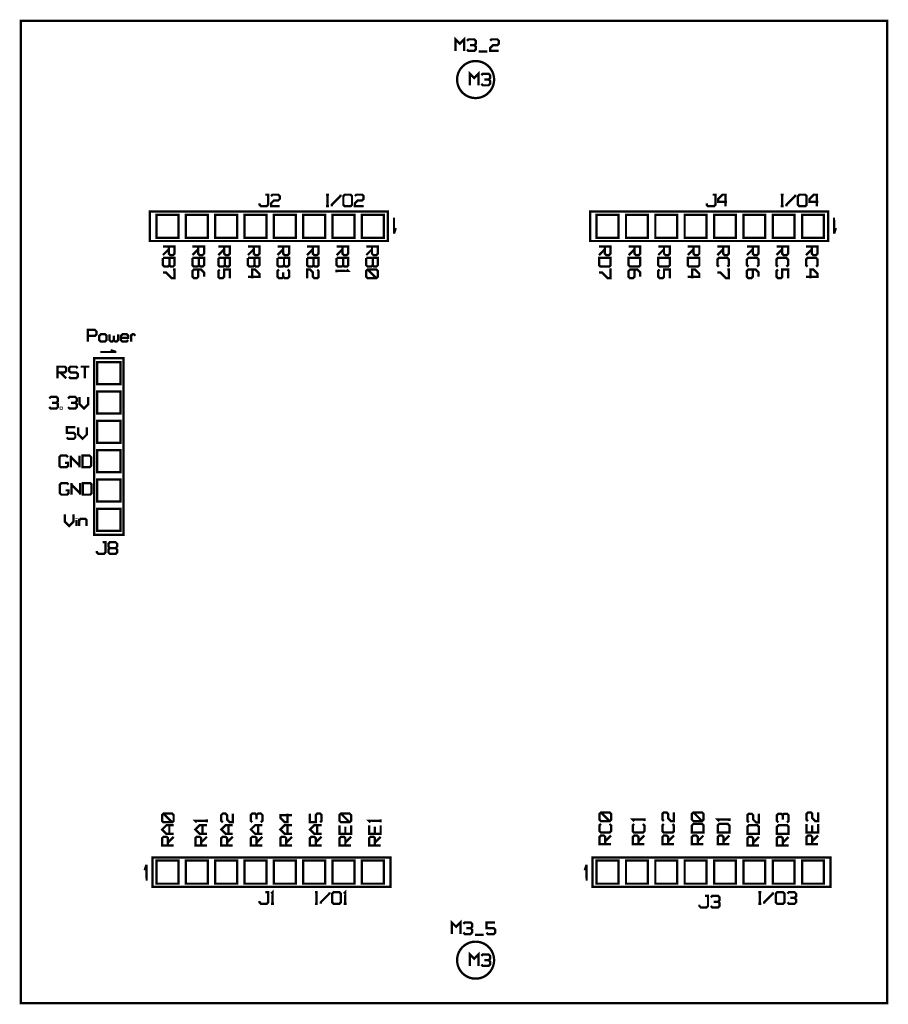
# Model space of a CAD drawing. Header units: millimetres. Extents: x -0.1 to 75.1, y -0.1 to 85.1.
import ezdxf

# ---------------------------------------------------------------- set-up
doc = ezdxf.new("R2010")
doc.units = ezdxf.units.MM

msp = doc.modelspace()

# ---------------------------------------------------------------- linework, layer by layer
at = {"layer": '53697352', "const_width": 0.2}
for points in [[(37.63, 82.40016), (37.63, 83.4), (38.00494, 83.02506), (38.37988, 83.4), (38.37988, 82.40016)], [(38.62984, 83.27502), (38.75482, 83.4), (39.25474, 83.4), (39.37972, 83.27502), (39.37972, 83.02506), (39.25474, 82.90008), (38.8798, 82.90008)], [(41.3794, 82.40016), (40.62952, 82.40016), (40.62952, 82.65012), (40.87948, 82.90008), (41.25442, 82.90008), (41.3794, 83.02506), (41.3794, 83.27502), (41.25442, 83.4), (40.7545, 83.4), (40.62952, 83.27502)], [(39.25474, 82.90008), (39.37972, 82.7751), (39.37972, 82.52514), (39.25474, 82.40016), (38.75482, 82.40016), (38.62984, 82.52514)], [(39.62968, 82.33767), (40.37956, 82.33767)], [(39.37, 78.32), (39.37, 78.32), (39.42583, 78.32098), (39.48161, 78.3239), (39.53724, 78.32877), (39.59267, 78.33558), (39.64783, 78.34431), (39.70265, 78.35497), (39.75707, 78.36753), (39.81101, 78.38199), (39.86442, 78.39831), (39.91723, 78.4165), (39.96937, 78.43651), (40.02077, 78.45833), (40.07139, 78.48193), (40.12115, 78.50729), (40.17, 78.53436), (40.21787, 78.56313), (40.2647, 78.59354), (40.31045, 78.62558), (40.35505, 78.65919), (40.39846, 78.69433), (40.4406, 78.73097), (40.48145, 78.76906), (40.52094, 78.80855), (40.55903, 78.8494), (40.59567, 78.89154), (40.63081, 78.93495), (40.66442, 78.97955), (40.69646, 79.0253), (40.72687, 79.07213), (40.75564, 79.12001), (40.78271, 79.16885), (40.80807, 79.21861), (40.83167, 79.26923), (40.85349, 79.32063), (40.8735, 79.37277), (40.89169, 79.42558), (40.90801, 79.47899), (40.92247, 79.53293), (40.93503, 79.58735), (40.94569, 79.64217), (40.95442, 79.69733), (40.96123, 79.75276), (40.9661, 79.80839), (40.96902, 79.86417), (40.97, 79.92), (40.96902, 79.97583), (40.9661, 80.03161), (40.96123, 80.08724), (40.95442, 80.14267), (40.94569, 80.19783), (40.93503, 80.25265), (40.92247, 80.30707), (40.90801, 80.36101), (40.89169, 80.41442), (40.8735, 80.46723), (40.85349, 80.51937), (40.83167, 80.57077), (40.80807, 80.62139), (40.78271, 80.67115), (40.75564, 80.72), (40.72687, 80.76787), (40.69646, 80.8147), (40.66442, 80.86045), (40.63081, 80.90505), (40.59567, 80.94846), (40.55903, 80.9906), (40.52094, 81.03145), (40.48145, 81.07094), (40.4406, 81.10903), (40.39846, 81.14567), (40.35505, 81.18081), (40.31045, 81.21442), (40.2647, 81.24646), (40.21787, 81.27687), (40.16999, 81.30564), (40.12115, 81.33271), (40.07139, 81.35807), (40.02077, 81.38167), (39.96937, 81.40349), (39.91723, 81.4235), (39.86442, 81.44169), (39.81101, 81.45801), (39.75707, 81.47247), (39.70265, 81.48503), (39.64783, 81.49569), (39.59267, 81.50442), (39.53724, 81.51123), (39.48161, 81.5161), (39.42583, 81.51902), (39.37, 81.52), (39.31417, 81.51902), (39.25839, 81.5161), (39.20276, 81.51123), (39.14733, 81.50442), (39.09217, 81.49569), (39.03735, 81.48503), (38.98293, 81.47247), (38.92899, 81.45801), (38.87558, 81.44169), (38.82277, 81.4235), (38.77063, 81.40349), (38.71923, 81.38167), (38.66861, 81.35807), (38.61885, 81.33271), (38.57, 81.30564), (38.52213, 81.27687), (38.4753, 81.24646), (38.42955, 81.21442), (38.38495, 81.18081), (38.34154, 81.14567), (38.2994, 81.10903), (38.25855, 81.07094), (38.21906, 81.03145), (38.18097, 80.9906), (38.14433, 80.94846), (38.10919, 80.90505), (38.07558, 80.86045), (38.04354, 80.8147), (38.01313, 80.76787), (37.98436, 80.71999), (37.95729, 80.67115), (37.93193, 80.62139), (37.90833, 80.57077), (37.88651, 80.51937), (37.8665, 80.46723), (37.84831, 80.41442), (37.83199, 80.36101), (37.81753, 80.30707), (37.80497, 80.25265), (37.79431, 80.19783), (37.78558, 80.14267), (37.77877, 80.08724), (37.7739, 80.03161), (37.77098, 79.97583), (37.77, 79.92), (37.77098, 79.86417), (37.7739, 79.80839), (37.77877, 79.75276), (37.78558, 79.69733), (37.79431, 79.64217), (37.80497, 79.58735), (37.81753, 79.53293), (37.83199, 79.47899), (37.84831, 79.42558), (37.8665, 79.37277), (37.88651, 79.32063), (37.90833, 79.26923), (37.93193, 79.21861), (37.95729, 79.16885), (37.98436, 79.12), (38.01313, 79.07213), (38.04354, 79.0253), (38.07558, 78.97955), (38.10919, 78.93495), (38.14433, 78.89154), (38.18097, 78.8494), (38.21906, 78.80855), (38.25855, 78.76906), (38.2994, 78.73097), (38.34154, 78.69433), (38.38495, 78.65919), (38.42955, 78.62558), (38.4753, 78.59354), (38.52213, 78.56313), (38.57001, 78.53436), (38.61885, 78.50729), (38.66861, 78.48193), (38.71923, 78.45833), (38.77063, 78.43651), (38.82277, 78.4165), (38.87558, 78.39831), (38.92899, 78.38199), (38.98293, 78.36753), (39.03735, 78.35497), (39.09217, 78.34431), (39.14733, 78.33558), (39.20276, 78.32877), (39.25839, 78.3239), (39.31417, 78.32098), (39.37, 78.32)], [(38.87008, 79.42008), (38.87008, 80.41992), (39.24502, 80.04498), (39.61996, 80.41992), (39.61996, 79.42008)], [(39.86992, 80.29494), (39.9949, 80.41992), (40.49482, 80.41992), (40.6198, 80.29494), (40.6198, 80.04498), (40.49482, 79.92), (40.11988, 79.92)], [(40.49482, 79.92), (40.6198, 79.79502), (40.6198, 79.54506), (40.49482, 79.42008), (39.9949, 79.42008), (39.86992, 79.54506)], [(20.66, 69.21012), (20.66, 69.08514), (20.78498, 68.96016), (21.2849, 68.96016), (21.40988, 69.08514), (21.40988, 69.96), (21.15992, 69.96)], [(22.40972, 68.96016), (21.65984, 68.96016), (21.65984, 69.21012), (21.9098, 69.46008), (22.28474, 69.46008), (22.40972, 69.58506), (22.40972, 69.83502), (22.28474, 69.96), (21.78482, 69.96), (21.65984, 69.83502)], [(26.42, 69.96), (26.66996, 69.96)], [(26.54498, 68.96016), (26.54498, 69.96)], [(26.91992, 68.96016), (26.91992, 69.08514), (27.6698, 69.83502), (27.6698, 69.96)], [(28.54466, 68.96016), (28.04474, 68.96016), (27.91976, 69.08514), (27.91976, 69.83502), (28.04474, 69.96), (28.54466, 69.96), (28.66964, 69.83502), (28.66964, 69.08514), (28.54466, 68.96016)], [(29.66948, 68.96016), (28.9196, 68.96016), (28.9196, 69.21012), (29.16956, 69.46008), (29.5445, 69.46008), (29.66948, 69.58506), (29.66948, 69.83502), (29.5445, 69.96), (29.04458, 69.96), (28.9196, 69.83502)], [(59.37999, 69.21012), (59.37999, 69.08514), (59.50497, 68.96016), (60.00489, 68.96016), (60.12987, 69.08514), (60.12987, 69.96), (59.87991, 69.96)], [(61.00473, 68.96016), (61.00473, 69.96), (60.75477, 69.96), (60.37983, 69.58506), (60.37983, 69.3351), (61.12971, 69.3351)], [(65.78, 69.96), (66.02996, 69.96)], [(65.90498, 68.96016), (65.90498, 69.96)], [(66.27992, 68.96016), (66.27992, 69.08514), (67.0298, 69.83502), (67.0298, 69.96)], [(67.90466, 68.96016), (67.40474, 68.96016), (67.27976, 69.08514), (67.27976, 69.83502), (67.40474, 69.96), (67.90466, 69.96), (68.02964, 69.83502), (68.02964, 69.08514), (67.90466, 68.96016)], [(68.9045, 68.96016), (68.9045, 69.96), (68.65454, 69.96), (68.2796, 69.58506), (68.2796, 69.3351), (69.02948, 69.3351)], [(26.42, 68.96016), (26.66996, 68.96016)], [(65.78, 68.96016), (66.02996, 68.96016)], [(31.78, 65.95), (11.18, 65.95), (11.18, 68.49), (31.78, 68.49), (31.78, 65.95)], [(13.65, 66.22), (11.75, 66.22), (11.75, 68.22), (13.65, 68.22), (13.65, 66.22)], [(16.19, 66.22), (14.29, 66.22), (14.29, 68.22), (16.19, 68.22), (16.19, 66.22)], [(18.73, 66.22), (16.83, 66.22), (16.83, 68.22), (18.73, 68.22), (18.73, 66.22)], [(21.27, 66.22), (19.37, 66.22), (19.37, 68.22), (21.27, 68.22), (21.27, 66.22)], [(23.81, 66.22), (21.91, 66.22), (21.91, 68.22), (23.81, 68.22), (23.81, 66.22)], [(26.35, 66.22), (24.45, 66.22), (24.45, 68.22), (26.35, 68.22), (26.35, 66.22)], [(28.89, 66.22), (26.99, 66.22), (26.99, 68.22), (28.89, 68.22), (28.89, 66.22)], [(31.43, 66.22), (29.53, 66.22), (29.53, 68.22), (31.43, 68.22), (31.43, 66.22)], [(69.88, 65.95), (49.28, 65.95), (49.28, 68.49), (69.88, 68.49), (69.88, 65.95)], [(51.75, 66.22), (49.85, 66.22), (49.85, 68.22), (51.75, 68.22), (51.75, 66.22)], [(54.29, 66.22), (52.39, 66.22), (52.39, 68.22), (54.29, 68.22), (54.29, 66.22)], [(56.83, 66.22), (54.93, 66.22), (54.93, 68.22), (56.83, 68.22), (56.83, 66.22)], [(59.37, 66.22), (57.47, 66.22), (57.47, 68.22), (59.37, 68.22), (59.37, 66.22)], [(61.91, 66.22), (60.01, 66.22), (60.01, 68.22), (61.91, 68.22), (61.91, 66.22)], [(64.45, 66.22), (62.55, 66.22), (62.55, 68.22), (64.45, 68.22), (64.45, 66.22)], [(66.99, 66.22), (65.09, 66.22), (65.09, 68.22), (66.99, 68.22), (66.99, 66.22)], [(69.53, 66.22), (67.63, 66.22), (67.63, 68.22), (69.53, 68.22), (69.53, 66.22)], [(32.30562, 66.585), (32.30562, 67.85499), (32.385, 67.85499), (32.22625, 67.85499)], [(70.40562, 66.585), (70.40562, 67.85499), (70.485, 67.85499), (70.32625, 67.85499)], [(32.30562, 66.585), (32.46437, 67.06125)], [(70.40562, 66.585), (70.56437, 67.06125)], [(12.30016, 65.48), (13.3, 65.48), (13.3, 64.8551), (13.17502, 64.73012), (12.92506, 64.73012), (12.80008, 64.8551), (12.80008, 65.48)], [(12.80008, 65.23004), (12.30016, 64.73012)], [(14.86016, 65.48), (15.86, 65.48), (15.86, 64.8551), (15.73502, 64.73012), (15.48506, 64.73012), (15.36008, 64.8551), (15.36008, 65.48)], [(15.36008, 65.23004), (14.86016, 64.73012)], [(17.10016, 65.48), (18.1, 65.48), (18.1, 64.8551), (17.97502, 64.73012), (17.72506, 64.73012), (17.60008, 64.8551), (17.60008, 65.48)], [(17.60008, 65.23004), (17.10016, 64.73012)], [(19.66016, 65.48), (20.66, 65.48), (20.66, 64.8551), (20.53502, 64.73012), (20.28506, 64.73012), (20.16008, 64.8551), (20.16008, 65.48)], [(20.16008, 65.23004), (19.66016, 64.73012)], [(22.22016, 65.48), (23.22, 65.48), (23.22, 64.8551), (23.09502, 64.73012), (22.84506, 64.73012), (22.72008, 64.8551), (22.72008, 65.48)], [(22.72008, 65.23004), (22.22016, 64.73012)], [(24.78016, 65.48), (25.78, 65.48), (25.78, 64.8551), (25.65502, 64.73012), (25.40506, 64.73012), (25.28008, 64.8551), (25.28008, 65.48)], [(25.28008, 65.23004), (24.78016, 64.73012)], [(27.34016, 65.48), (28.34, 65.48), (28.34, 64.8551), (28.21502, 64.73012), (27.96506, 64.73012), (27.84008, 64.8551), (27.84008, 65.48)], [(27.84008, 65.23004), (27.34016, 64.73012)], [(29.90016, 65.48), (30.9, 65.48), (30.9, 64.8551), (30.77502, 64.73012), (30.52506, 64.73012), (30.40008, 64.8551), (30.40008, 65.48)], [(30.40008, 65.23004), (29.90016, 64.73012)], [(50.06016, 65.48), (51.06, 65.48), (51.06, 64.8551), (50.93502, 64.73012), (50.68506, 64.73012), (50.56008, 64.8551), (50.56008, 65.48)], [(50.56008, 65.23004), (50.06016, 64.73012)], [(52.62016, 65.48), (53.62, 65.48), (53.62, 64.8551), (53.49502, 64.73012), (53.24506, 64.73012), (53.12008, 64.8551), (53.12008, 65.48)], [(53.12008, 65.23004), (52.62016, 64.73012)], [(55.18016, 65.48), (56.18, 65.48), (56.18, 64.8551), (56.05502, 64.73012), (55.80506, 64.73012), (55.68008, 64.8551), (55.68008, 65.48)], [(55.68008, 65.23004), (55.18016, 64.73012)], [(57.74016, 65.48), (58.74, 65.48), (58.74, 64.8551), (58.61502, 64.73012), (58.36506, 64.73012), (58.24008, 64.8551), (58.24008, 65.48)], [(58.24008, 65.23004), (57.74016, 64.73012)], [(60.30016, 65.48), (61.3, 65.48), (61.3, 64.8551), (61.17502, 64.73012), (60.92506, 64.73012), (60.80008, 64.8551), (60.80008, 65.48)], [(60.80008, 65.23004), (60.30016, 64.73012)], [(62.86016, 65.48), (63.86, 65.48), (63.86, 64.8551), (63.73502, 64.73012), (63.48506, 64.73012), (63.36008, 64.8551), (63.36008, 65.48)], [(63.36008, 65.23004), (62.86016, 64.73012)], [(65.42016, 65.48), (66.42, 65.48), (66.42, 64.8551), (66.29502, 64.73012), (66.04506, 64.73012), (65.92008, 64.8551), (65.92008, 65.48)], [(65.92008, 65.23004), (65.42016, 64.73012)], [(67.98016, 65.48), (68.98, 65.48), (68.98, 64.8551), (68.85502, 64.73012), (68.60506, 64.73012), (68.48008, 64.8551), (68.48008, 65.48)], [(68.48008, 65.23004), (67.98016, 64.73012)], [(12.30016, 64.48016), (13.3, 64.48016), (13.3, 63.85526), (13.17502, 63.73028), (12.98755, 63.73028), (12.86257, 63.85526), (12.86257, 64.48016)], [(12.86257, 63.85526), (12.73759, 63.73028), (12.42514, 63.73028), (12.30016, 63.85526), (12.30016, 64.48016)], [(14.86016, 64.48016), (15.86, 64.48016), (15.86, 63.85526), (15.73502, 63.73028), (15.54755, 63.73028), (15.42257, 63.85526), (15.42257, 64.48016)], [(15.42257, 63.85526), (15.29759, 63.73028), (14.98514, 63.73028), (14.86016, 63.85526), (14.86016, 64.48016)], [(17.10016, 64.48016), (18.1, 64.48016), (18.1, 63.85526), (17.97502, 63.73028), (17.78755, 63.73028), (17.66257, 63.85526), (17.66257, 64.48016)], [(17.66257, 63.85526), (17.53759, 63.73028), (17.22514, 63.73028), (17.10016, 63.85526), (17.10016, 64.48016)], [(19.66016, 64.48016), (20.66, 64.48016), (20.66, 63.85526), (20.53502, 63.73028), (20.34755, 63.73028), (20.22257, 63.85526), (20.22257, 64.48016)], [(20.22257, 63.85526), (20.09759, 63.73028), (19.78514, 63.73028), (19.66016, 63.85526), (19.66016, 64.48016)], [(22.22016, 64.48016), (23.22, 64.48016), (23.22, 63.85526), (23.09502, 63.73028), (22.90755, 63.73028), (22.78257, 63.85526), (22.78257, 64.48016)], [(22.78257, 63.85526), (22.65759, 63.73028), (22.34514, 63.73028), (22.22016, 63.85526), (22.22016, 64.48016)], [(24.78016, 64.48016), (25.78, 64.48016), (25.78, 63.85526), (25.65502, 63.73028), (25.46755, 63.73028), (25.34257, 63.85526), (25.34257, 64.48016)], [(25.34257, 63.85526), (25.21759, 63.73028), (24.90514, 63.73028), (24.78016, 63.85526), (24.78016, 64.48016)], [(27.34016, 64.48016), (28.34, 64.48016), (28.34, 63.85526), (28.21502, 63.73028), (28.02755, 63.73028), (27.90257, 63.85526), (27.90257, 64.48016)], [(27.90257, 63.85526), (27.77759, 63.73028), (27.46514, 63.73028), (27.34016, 63.85526), (27.34016, 64.48016)], [(29.90016, 64.48016), (30.9, 64.48016), (30.9, 63.85526), (30.77502, 63.73028), (30.58755, 63.73028), (30.46257, 63.85526), (30.46257, 64.48016)], [(30.46257, 63.85526), (30.33759, 63.73028), (30.02514, 63.73028), (29.90016, 63.85526), (29.90016, 64.48016)], [(50.06016, 64.48016), (51.06, 64.48016), (51.06, 63.85526), (50.93502, 63.73028), (50.18514, 63.73028), (50.06016, 63.85526), (50.06016, 64.48016)], [(52.62016, 64.48016), (53.62, 64.48016), (53.62, 63.85526), (53.49502, 63.73028), (52.74514, 63.73028), (52.62016, 63.85526), (52.62016, 64.48016)], [(55.18016, 64.48016), (56.18, 64.48016), (56.18, 63.85526), (56.05502, 63.73028), (55.30514, 63.73028), (55.18016, 63.85526), (55.18016, 64.48016)], [(57.74016, 64.48016), (58.74, 64.48016), (58.74, 63.85526), (58.61502, 63.73028), (57.86514, 63.73028), (57.74016, 63.85526), (57.74016, 64.48016)], [(60.42514, 63.73028), (60.30016, 63.85526), (60.30016, 64.35518), (60.42514, 64.48016), (61.17502, 64.48016), (61.3, 64.35518), (61.3, 63.85526), (61.17502, 63.73028)], [(62.98514, 63.73028), (62.86016, 63.85526), (62.86016, 64.35518), (62.98514, 64.48016), (63.73502, 64.48016), (63.86, 64.35518), (63.86, 63.85526), (63.73502, 63.73028)], [(65.54514, 63.73028), (65.42016, 63.85526), (65.42016, 64.35518), (65.54514, 64.48016), (66.29502, 64.48016), (66.42, 64.35518), (66.42, 63.85526), (66.29502, 63.73028)], [(68.10514, 63.73028), (67.98016, 63.85526), (67.98016, 64.35518), (68.10514, 64.48016), (68.85502, 64.48016), (68.98, 64.35518), (68.98, 63.85526), (68.85502, 63.73028)], [(13.17502, 63.48032), (13.3, 63.48032), (13.3, 62.73044), (13.05004, 62.73044), (12.55012, 63.23036), (12.30016, 63.23036)], [(15.86, 62.85542), (15.86, 63.23036), (15.61004, 63.48032), (14.98514, 63.48032), (14.86016, 63.35534), (14.86016, 62.85542), (14.98514, 62.73044), (15.2351, 62.73044), (15.36008, 62.85542), (15.36008, 63.48032)], [(18.1, 62.73044), (18.1, 63.48032), (17.60008, 63.48032), (17.60008, 62.85542), (17.4751, 62.73044), (17.22514, 62.73044), (17.10016, 62.85542), (17.10016, 63.35534), (17.22514, 63.48032)], [(19.66016, 62.85542), (20.66, 62.85542), (20.66, 63.10538), (20.28506, 63.48032), (20.0351, 63.48032), (20.0351, 62.73044)], [(22.72008, 62.85542), (22.5951, 62.73044), (22.34514, 62.73044), (22.22016, 62.85542), (22.22016, 63.35534), (22.34514, 63.48032)], [(23.09502, 63.48032), (23.22, 63.35534), (23.22, 62.85542), (23.09502, 62.73044), (22.84506, 62.73044), (22.72008, 62.85542), (22.72008, 63.23036)], [(24.78016, 62.73044), (24.78016, 63.48032), (25.03012, 63.48032), (25.28008, 63.23036), (25.28008, 62.85542), (25.40506, 62.73044), (25.65502, 62.73044), (25.78, 62.85542), (25.78, 63.35534), (25.65502, 63.48032)], [(27.34016, 63.48032), (27.34016, 63.23036)], [(27.34016, 63.35534), (28.34, 63.35534), (28.21502, 63.48032)], [(29.90016, 63.35534), (30.02514, 63.48032), (30.77502, 63.48032), (30.9, 63.35534), (30.9, 62.85542), (30.77502, 62.73044), (30.02514, 62.73044), (29.90016, 62.85542), (29.90016, 63.35534)], [(30.02514, 63.48032), (30.77502, 62.73044)], [(50.93502, 63.48032), (51.06, 63.48032), (51.06, 62.73044), (50.81004, 62.73044), (50.31012, 63.23036), (50.06016, 63.23036)], [(53.62, 62.85542), (53.62, 63.23036), (53.37004, 63.48032), (52.74514, 63.48032), (52.62016, 63.35534), (52.62016, 62.85542), (52.74514, 62.73044), (52.9951, 62.73044), (53.12008, 62.85542), (53.12008, 63.48032)], [(56.18, 62.73044), (56.18, 63.48032), (55.68008, 63.48032), (55.68008, 62.85542), (55.5551, 62.73044), (55.30514, 62.73044), (55.18016, 62.85542), (55.18016, 63.35534), (55.30514, 63.48032)], [(57.74016, 62.85542), (58.74, 62.85542), (58.74, 63.10538), (58.36506, 63.48032), (58.1151, 63.48032), (58.1151, 62.73044)], [(61.17502, 63.48032), (61.3, 63.48032), (61.3, 62.73044), (61.05004, 62.73044), (60.55012, 63.23036), (60.30016, 63.23036)], [(63.86, 62.85542), (63.86, 63.23036), (63.61004, 63.48032), (62.98514, 63.48032), (62.86016, 63.35534), (62.86016, 62.85542), (62.98514, 62.73044), (63.2351, 62.73044), (63.36008, 62.85542), (63.36008, 63.48032)], [(66.42, 62.73044), (66.42, 63.48032), (65.92008, 63.48032), (65.92008, 62.85542), (65.7951, 62.73044), (65.54514, 62.73044), (65.42016, 62.85542), (65.42016, 63.35534), (65.54514, 63.48032)], [(67.98016, 62.85542), (68.98, 62.85542), (68.98, 63.10538), (68.60506, 63.48032), (68.3551, 63.48032), (68.3551, 62.73044)], [(5.79437, 57.25079), (5.79437, 58.25063), (6.41927, 58.25063), (6.54425, 58.12565), (6.54425, 57.87569), (6.41927, 57.75071), (5.79437, 57.75071)], [(6.91919, 57.25079), (6.79421, 57.37577), (6.79421, 57.75071), (6.91919, 57.87569), (7.29413, 57.87569), (7.41911, 57.75071), (7.41911, 57.37577), (7.29413, 57.25079), (6.91919, 57.25079)], [(7.66907, 57.87569), (7.66907, 57.37577), (7.79405, 57.25079), (7.91903, 57.25079), (8.04401, 57.37577), (8.04401, 57.75071)], [(8.04401, 57.37577), (8.16899, 57.25079), (8.29397, 57.25079), (8.41895, 57.37577), (8.41895, 57.87569)], [(9.29381, 57.37577), (9.16883, 57.25079), (8.79389, 57.25079), (8.66891, 57.37577), (8.66891, 57.75071), (8.79389, 57.87569), (9.16883, 57.87569), (9.29381, 57.75071), (9.29381, 57.56324), (8.66891, 57.56324)], [(9.54377, 57.25079), (9.54377, 57.87569)], [(9.54377, 57.75071), (9.66875, 57.87569), (9.79373, 57.87569), (9.91871, 57.75071)], [(8.255, 56.34562), (6.98501, 56.34562), (6.98501, 56.425), (6.98501, 56.26625)], [(8.255, 56.34562), (7.77875, 56.50437)], [(8.89, 55.82), (8.89, 40.52), (6.35, 40.52), (6.35, 55.82), (8.89, 55.82)], [(8.62, 55.47), (8.62, 53.57), (6.62, 53.57), (6.62, 55.47), (8.62, 55.47)], [(3.175, 54.07579), (3.175, 55.07563), (3.7999, 55.07563), (3.92488, 54.95065), (3.92488, 54.70069), (3.7999, 54.57571), (3.175, 54.57571)], [(3.42496, 54.57571), (3.92488, 54.07579)], [(4.17484, 54.20077), (4.29982, 54.07579), (4.79974, 54.07579), (4.92472, 54.20077), (4.92472, 54.45073), (4.79974, 54.57571), (4.29982, 54.57571), (4.17484, 54.70069), (4.17484, 54.95065), (4.29982, 55.07563), (4.79974, 55.07563), (4.92472, 54.95065)], [(5.17468, 55.07563), (5.92456, 55.07563)], [(5.54962, 54.07579), (5.54962, 55.07563)], [(8.62, 52.93), (8.62, 51.03), (6.62, 51.03), (6.62, 52.93), (8.62, 52.93)], [(2.46062, 52.33127), (2.5856, 52.45625), (3.08552, 52.45625), (3.2105, 52.33127), (3.2105, 52.08131), (3.08552, 51.95633), (2.71058, 51.95633)], [(3.08552, 51.95633), (3.2105, 51.83135), (3.2105, 51.58139), (3.08552, 51.45641), (2.5856, 51.45641), (2.46062, 51.58139)], [(4.08536, 52.33127), (4.21034, 52.45625), (4.71026, 52.45625), (4.83524, 52.33127), (4.83524, 52.08131), (4.71026, 51.95633), (4.33532, 51.95633)], [(4.71026, 51.95633), (4.83524, 51.83135), (4.83524, 51.58139), (4.71026, 51.45641), (4.21034, 51.45641), (4.08536, 51.58139)], [(5.0852, 52.45625), (5.0852, 51.83135), (5.46014, 51.45641), (5.83508, 51.83135), (5.83508, 52.45625)], [(3.46046, 51.45641), (3.52295, 51.45641), (3.52295, 51.5189), (3.46046, 51.5189), (3.46046, 51.45641)], [(8.62, 50.39), (8.62, 48.49), (6.62, 48.49), (6.62, 50.39), (8.62, 50.39)], [(4.71863, 49.83688), (3.96875, 49.83688), (3.96875, 49.33696), (4.59365, 49.33696), (4.71863, 49.21198), (4.71863, 48.96202), (4.59365, 48.83704), (4.09373, 48.83704), (3.96875, 48.96202)], [(4.96859, 49.83688), (4.96859, 49.21198), (5.34353, 48.83704), (5.71847, 49.21198), (5.71847, 49.83688)], [(8.62, 47.85), (8.62, 45.95), (6.62, 45.95), (6.62, 47.85), (8.62, 47.85)], [(3.83367, 46.75135), (4.08363, 46.75135), (4.08363, 46.50139), (3.95865, 46.37641), (3.45873, 46.37641), (3.33375, 46.50139), (3.33375, 47.25127), (3.45873, 47.37625), (3.95865, 47.37625), (4.08363, 47.25127)], [(4.33359, 46.37641), (4.33359, 47.37625)], [(4.33359, 47.25127), (5.08347, 46.50139)], [(5.08347, 46.37641), (5.08347, 47.37625)], [(5.33343, 46.37641), (5.33343, 47.37625), (5.95833, 47.37625), (6.08331, 47.25127), (6.08331, 46.50139), (5.95833, 46.37641), (5.33343, 46.37641)], [(8.62, 45.31), (8.62, 43.41), (6.62, 43.41), (6.62, 45.31), (8.62, 45.31)], [(3.87992, 44.3751), (4.12988, 44.3751), (4.12988, 44.12514), (4.0049, 44.00016), (3.50498, 44.00016), (3.38, 44.12514), (3.38, 44.87502), (3.50498, 45), (4.0049, 45), (4.12988, 44.87502)], [(4.37984, 44.00016), (4.37984, 45)], [(4.37984, 44.87502), (5.12972, 44.12514)], [(5.12972, 44.00016), (5.12972, 45)], [(5.37968, 44.00016), (5.37968, 45), (6.00458, 45), (6.12956, 44.87502), (6.12956, 44.12514), (6.00458, 44.00016), (5.37968, 44.00016)], [(8.62, 42.77), (8.62, 40.87), (6.62, 40.87), (6.62, 42.77), (8.62, 42.77)], [(3.81, 42.29625), (3.81, 41.67135), (4.18494, 41.29641), (4.55988, 41.67135), (4.55988, 42.29625)], [(4.80984, 41.92131), (4.80984, 41.9838)], [(4.80984, 41.29641), (4.80984, 41.79633)], [(5.0598, 41.29641), (5.0598, 41.92131)], [(5.0598, 41.79633), (5.18478, 41.92131), (5.55972, 41.92131), (5.6847, 41.79633), (5.6847, 41.29641)], [(6.58, 39.13012), (6.58, 39.00514), (6.70498, 38.88016), (7.2049, 38.88016), (7.32988, 39.00514), (7.32988, 39.88), (7.07992, 39.88)], [(7.70482, 39.38008), (7.57984, 39.2551), (7.57984, 39.00514), (7.70482, 38.88016), (8.20474, 38.88016), (8.32972, 39.00514), (8.32972, 39.2551), (8.20474, 39.38008), (7.70482, 39.38008), (7.57984, 39.50506), (7.57984, 39.75502), (7.70482, 39.88), (8.20474, 39.88), (8.32972, 39.75502), (8.32972, 39.50506), (8.20474, 39.38008)], [(13.23151, 15.77382), (13.10653, 15.64884), (12.35665, 15.64884), (12.23167, 15.77382), (12.23167, 16.27374), (12.35665, 16.39872), (13.10653, 16.39872), (13.23151, 16.27374), (13.23151, 15.77382)], [(13.10653, 15.64884), (12.35665, 16.39872)], [(18.35151, 16.39872), (18.35151, 15.64884), (18.10155, 15.64884), (17.85159, 15.8988), (17.85159, 16.27374), (17.72661, 16.39872), (17.47665, 16.39872), (17.35167, 16.27374), (17.35167, 15.77382), (17.47665, 15.64884)], [(20.03665, 15.64884), (19.91167, 15.77382), (19.91167, 16.27374), (20.03665, 16.39872), (20.28661, 16.39872), (20.41159, 16.27374), (20.41159, 15.8988)], [(20.41159, 16.27374), (20.53657, 16.39872), (20.78653, 16.39872), (20.91151, 16.27374), (20.91151, 15.77382), (20.78653, 15.64884)], [(23.47151, 16.27374), (22.47167, 16.27374), (22.47167, 16.02378), (22.84661, 15.64884), (23.09657, 15.64884), (23.09657, 16.39872)], [(25.03167, 16.39872), (25.03167, 15.64884), (25.53159, 15.64884), (25.53159, 16.27374), (25.65657, 16.39872), (25.90653, 16.39872), (26.03151, 16.27374), (26.03151, 15.77382), (25.90653, 15.64884)], [(28.59151, 15.77382), (28.46653, 15.64884), (27.71665, 15.64884), (27.59167, 15.77382), (27.59167, 16.27374), (27.71665, 16.39872), (28.46653, 16.39872), (28.59151, 16.27374), (28.59151, 15.77382)], [(28.46653, 15.64884), (27.71665, 16.39872)], [(51.09984, 15.87966), (50.97486, 15.75468), (50.22498, 15.75468), (50.1, 15.87966), (50.1, 16.37958), (50.22498, 16.50456), (50.97486, 16.50456), (51.09984, 16.37958), (51.09984, 15.87966)], [(50.97486, 15.75468), (50.22498, 16.50456)], [(56.53984, 16.50456), (56.53984, 15.75468), (56.28988, 15.75468), (56.03992, 16.00464), (56.03992, 16.37958), (55.91494, 16.50456), (55.66498, 16.50456), (55.54, 16.37958), (55.54, 15.87966), (55.66498, 15.75468)], [(59.09984, 15.87966), (58.97486, 15.75468), (58.22498, 15.75468), (58.1, 15.87966), (58.1, 16.37958), (58.22498, 16.50456), (58.97486, 16.50456), (59.09984, 16.37958), (59.09984, 15.87966)], [(58.97486, 15.75468), (58.22498, 16.50456)], [(63.89984, 16.38956), (63.89984, 15.63968), (63.64988, 15.63968), (63.39992, 15.88964), (63.39992, 16.26458), (63.27494, 16.38956), (63.02498, 16.38956), (62.9, 16.26458), (62.9, 15.76466), (63.02498, 15.63968)], [(65.58498, 15.63968), (65.46, 15.76466), (65.46, 16.26458), (65.58498, 16.38956), (65.83494, 16.38956), (65.95992, 16.26458), (65.95992, 15.88964)], [(65.95992, 16.26458), (66.0849, 16.38956), (66.33486, 16.38956), (66.45984, 16.26458), (66.45984, 15.76466), (66.33486, 15.63968)], [(69.01984, 16.50456), (69.01984, 15.75468), (68.76988, 15.75468), (68.51992, 16.00464), (68.51992, 16.37958), (68.39494, 16.50456), (68.14498, 16.50456), (68.02, 16.37958), (68.02, 15.87966), (68.14498, 15.75468)], [(13.23151, 14.649), (12.60661, 14.649), (12.23167, 15.02394), (12.60661, 15.39888), (13.23151, 15.39888)], [(12.85657, 14.649), (12.85657, 15.39888)], [(16.11151, 15.77382), (15.11167, 15.77382), (15.23665, 15.64884)], [(16.11151, 14.649), (15.48661, 14.649), (15.11167, 15.02394), (15.48661, 15.39888), (16.11151, 15.39888)], [(15.73657, 14.649), (15.73657, 15.39888)], [(16.11151, 15.64884), (16.11151, 15.8988)], [(18.35151, 14.649), (17.72661, 14.649), (17.35167, 15.02394), (17.72661, 15.39888), (18.35151, 15.39888)], [(17.97657, 14.649), (17.97657, 15.39888)], [(20.91151, 14.649), (20.28661, 14.649), (19.91167, 15.02394), (20.28661, 15.39888), (20.91151, 15.39888)], [(20.53657, 14.649), (20.53657, 15.39888)], [(23.47151, 14.649), (22.84661, 14.649), (22.47167, 15.02394), (22.84661, 15.39888), (23.47151, 15.39888)], [(23.09657, 14.649), (23.09657, 15.39888)], [(26.03151, 14.649), (25.40661, 14.649), (25.03167, 15.02394), (25.40661, 15.39888), (26.03151, 15.39888)], [(25.65657, 14.649), (25.65657, 15.39888)], [(28.59151, 15.39888), (28.59151, 14.649), (27.59167, 14.649), (27.59167, 15.39888)], [(28.09159, 14.649), (28.09159, 15.2739)], [(31.15151, 15.77382), (30.15167, 15.77382), (30.27665, 15.64884)], [(31.15151, 15.39888), (31.15151, 14.649), (30.15167, 14.649), (30.15167, 15.39888)], [(30.65159, 14.649), (30.65159, 15.2739)], [(31.15151, 15.64884), (31.15151, 15.8988)], [(50.97486, 15.50472), (51.09984, 15.37974), (51.09984, 14.87982), (50.97486, 14.75484), (50.22498, 14.75484), (50.1, 14.87982), (50.1, 15.37974), (50.22498, 15.50472)], [(53.97984, 15.87966), (52.98, 15.87966), (53.10498, 15.75468)], [(53.85486, 15.50472), (53.97984, 15.37974), (53.97984, 14.87982), (53.85486, 14.75484), (53.10498, 14.75484), (52.98, 14.87982), (52.98, 15.37974), (53.10498, 15.50472)], [(53.97984, 15.75468), (53.97984, 16.00464)], [(56.41486, 15.50472), (56.53984, 15.37974), (56.53984, 14.87982), (56.41486, 14.75484), (55.66498, 14.75484), (55.54, 14.87982), (55.54, 15.37974), (55.66498, 15.50472)], [(59.09984, 14.75484), (58.1, 14.75484), (58.1, 15.37974), (58.22498, 15.50472), (58.97486, 15.50472), (59.09984, 15.37974), (59.09984, 14.75484)], [(61.33984, 15.87966), (60.34, 15.87966), (60.46498, 15.75468)], [(61.33984, 14.75484), (60.34, 14.75484), (60.34, 15.37974), (60.46498, 15.50472), (61.21486, 15.50472), (61.33984, 15.37974), (61.33984, 14.75484)], [(61.33984, 15.75468), (61.33984, 16.00464)], [(63.89984, 14.63984), (62.9, 14.63984), (62.9, 15.26474), (63.02498, 15.38972), (63.77486, 15.38972), (63.89984, 15.26474), (63.89984, 14.63984)], [(66.45984, 14.63984), (65.46, 14.63984), (65.46, 15.26474), (65.58498, 15.38972), (66.33486, 15.38972), (66.45984, 15.26474), (66.45984, 14.63984)], [(69.01984, 15.50472), (69.01984, 14.75484), (68.02, 14.75484), (68.02, 15.50472)], [(68.51992, 14.75484), (68.51992, 15.37974)], [(13.23151, 13.64916), (12.23167, 13.64916), (12.23167, 14.27406), (12.35665, 14.39904), (12.60661, 14.39904), (12.73159, 14.27406), (12.73159, 13.64916)], [(12.73159, 13.89912), (13.23151, 14.39904)], [(16.11151, 13.64916), (15.11167, 13.64916), (15.11167, 14.27406), (15.23665, 14.39904), (15.48661, 14.39904), (15.61159, 14.27406), (15.61159, 13.64916)], [(15.61159, 13.89912), (16.11151, 14.39904)], [(18.35151, 13.64916), (17.35167, 13.64916), (17.35167, 14.27406), (17.47665, 14.39904), (17.72661, 14.39904), (17.85159, 14.27406), (17.85159, 13.64916)], [(17.85159, 13.89912), (18.35151, 14.39904)], [(20.91151, 13.64916), (19.91167, 13.64916), (19.91167, 14.27406), (20.03665, 14.39904), (20.28661, 14.39904), (20.41159, 14.27406), (20.41159, 13.64916)], [(20.41159, 13.89912), (20.91151, 14.39904)], [(23.47151, 13.64916), (22.47167, 13.64916), (22.47167, 14.27406), (22.59665, 14.39904), (22.84661, 14.39904), (22.97159, 14.27406), (22.97159, 13.64916)], [(22.97159, 13.89912), (23.47151, 14.39904)], [(26.03151, 13.64916), (25.03167, 13.64916), (25.03167, 14.27406), (25.15665, 14.39904), (25.40661, 14.39904), (25.53159, 14.27406), (25.53159, 13.64916)], [(25.53159, 13.89912), (26.03151, 14.39904)], [(28.59151, 13.64916), (27.59167, 13.64916), (27.59167, 14.27406), (27.71665, 14.39904), (27.96661, 14.39904), (28.09159, 14.27406), (28.09159, 13.64916)], [(28.09159, 13.89912), (28.59151, 14.39904)], [(31.15151, 13.64916), (30.15167, 13.64916), (30.15167, 14.27406), (30.27665, 14.39904), (30.52661, 14.39904), (30.65159, 14.27406), (30.65159, 13.64916)], [(30.65159, 13.89912), (31.15151, 14.39904)], [(51.09984, 13.755), (50.1, 13.755), (50.1, 14.3799), (50.22498, 14.50488), (50.47494, 14.50488), (50.59992, 14.3799), (50.59992, 13.755)], [(50.59992, 14.00496), (51.09984, 14.50488)], [(53.97984, 13.755), (52.98, 13.755), (52.98, 14.3799), (53.10498, 14.50488), (53.35494, 14.50488), (53.47992, 14.3799), (53.47992, 13.755)], [(53.47992, 14.00496), (53.97984, 14.50488)], [(56.53984, 13.755), (55.54, 13.755), (55.54, 14.3799), (55.66498, 14.50488), (55.91494, 14.50488), (56.03992, 14.3799), (56.03992, 13.755)], [(56.03992, 14.00496), (56.53984, 14.50488)], [(59.09984, 13.755), (58.1, 13.755), (58.1, 14.3799), (58.22498, 14.50488), (58.47494, 14.50488), (58.59992, 14.3799), (58.59992, 13.755)], [(58.59992, 14.00496), (59.09984, 14.50488)], [(61.33984, 13.755), (60.34, 13.755), (60.34, 14.3799), (60.46498, 14.50488), (60.71494, 14.50488), (60.83992, 14.3799), (60.83992, 13.755)], [(60.83992, 14.00496), (61.33984, 14.50488)], [(63.89984, 13.64), (62.9, 13.64), (62.9, 14.2649), (63.02498, 14.38988), (63.27494, 14.38988), (63.39992, 14.2649), (63.39992, 13.64)], [(63.39992, 13.88996), (63.89984, 14.38988)], [(66.45984, 13.64), (65.46, 13.64), (65.46, 14.2649), (65.58498, 14.38988), (65.83494, 14.38988), (65.95992, 14.2649), (65.95992, 13.64)], [(65.95992, 13.88996), (66.45984, 14.38988)], [(69.01984, 13.755), (68.02, 13.755), (68.02, 14.3799), (68.14498, 14.50488), (68.39494, 14.50488), (68.51992, 14.3799), (68.51992, 13.755)], [(68.51992, 14.00496), (69.01984, 14.50488)], [(10.87438, 11.975), (10.71563, 11.49875)], [(10.87438, 11.975), (10.87438, 10.70501), (10.795, 10.70501), (10.95375, 10.70501)], [(11.4, 12.61), (32, 12.61), (32, 10.07), (11.4, 10.07), (11.4, 12.61)], [(11.75, 12.34), (13.65, 12.34), (13.65, 10.34), (11.75, 10.34), (11.75, 12.34)], [(14.29, 12.34), (16.19, 12.34), (16.19, 10.34), (14.29, 10.34), (14.29, 12.34)], [(16.83, 12.34), (18.73, 12.34), (18.73, 10.34), (16.83, 10.34), (16.83, 12.34)], [(19.37, 12.34), (21.27, 12.34), (21.27, 10.34), (19.37, 10.34), (19.37, 12.34)], [(21.91, 12.34), (23.81, 12.34), (23.81, 10.34), (21.91, 10.34), (21.91, 12.34)], [(24.45, 12.34), (26.35, 12.34), (26.35, 10.34), (24.45, 10.34), (24.45, 12.34)], [(26.99, 12.34), (28.89, 12.34), (28.89, 10.34), (26.99, 10.34), (26.99, 12.34)], [(29.53, 12.34), (31.43, 12.34), (31.43, 10.34), (29.53, 10.34), (29.53, 12.34)], [(48.97438, 11.975), (48.81563, 11.49875)], [(48.97438, 11.975), (48.97438, 10.70501), (48.895, 10.70501), (49.05375, 10.70501)], [(49.5, 12.61), (70.1, 12.61), (70.1, 10.07), (49.5, 10.07), (49.5, 12.61)], [(49.85, 12.34), (51.75, 12.34), (51.75, 10.34), (49.85, 10.34), (49.85, 12.34)], [(52.39, 12.34), (54.29, 12.34), (54.29, 10.34), (52.39, 10.34), (52.39, 12.34)], [(54.93, 12.34), (56.83, 12.34), (56.83, 10.34), (54.93, 10.34), (54.93, 12.34)], [(57.47, 12.34), (59.37, 12.34), (59.37, 10.34), (57.47, 10.34), (57.47, 12.34)], [(60.01, 12.34), (61.91, 12.34), (61.91, 10.34), (60.01, 10.34), (60.01, 12.34)], [(62.55, 12.34), (64.45, 12.34), (64.45, 10.34), (62.55, 10.34), (62.55, 12.34)], [(65.09, 12.34), (66.99, 12.34), (66.99, 10.34), (65.09, 10.34), (65.09, 12.34)], [(67.63, 12.34), (69.53, 12.34), (69.53, 10.34), (67.63, 10.34), (67.63, 12.34)], [(20.66, 8.85012), (20.66, 8.72514), (20.78498, 8.60016), (21.2849, 8.60016), (21.40988, 8.72514), (21.40988, 9.6), (21.15992, 9.6)], [(21.78482, 8.60016), (21.78482, 9.6), (21.65984, 9.47502)], [(25.46, 9.6), (25.70996, 9.6)], [(25.58498, 8.60016), (25.58498, 9.6)], [(25.95992, 8.60016), (25.95992, 8.72514), (26.7098, 9.47502), (26.7098, 9.6)], [(27.58466, 8.60016), (27.08474, 8.60016), (26.95976, 8.72514), (26.95976, 9.47502), (27.08474, 9.6), (27.58466, 9.6), (27.70964, 9.47502), (27.70964, 8.72514), (27.58466, 8.60016)], [(28.08458, 8.60016), (28.08458, 9.6), (27.9596, 9.47502)], [(58.74, 8.53012), (58.74, 8.40514), (58.86498, 8.28016), (59.3649, 8.28016), (59.48988, 8.40514), (59.48988, 9.28), (59.23992, 9.28)], [(59.73984, 9.15502), (59.86482, 9.28), (60.36474, 9.28), (60.48972, 9.15502), (60.48972, 8.90506), (60.36474, 8.78008), (59.9898, 8.78008)], [(63.86, 9.6), (64.10996, 9.6)], [(63.98498, 8.60016), (63.98498, 9.6)], [(64.35992, 8.60016), (64.35992, 8.72514), (65.1098, 9.47502), (65.1098, 9.6)], [(65.98466, 8.60016), (65.48474, 8.60016), (65.35976, 8.72514), (65.35976, 9.47502), (65.48474, 9.6), (65.98466, 9.6), (66.10964, 9.47502), (66.10964, 8.72514), (65.98466, 8.60016)], [(66.3596, 9.47502), (66.48458, 9.6), (66.9845, 9.6), (67.10948, 9.47502), (67.10948, 9.22506), (66.9845, 9.10008), (66.60956, 9.10008)], [(21.65984, 8.60016), (21.9098, 8.60016)], [(25.46, 8.60016), (25.70996, 8.60016)], [(27.9596, 8.60016), (28.20956, 8.60016)], [(60.36474, 8.78008), (60.48972, 8.6551), (60.48972, 8.40514), (60.36474, 8.28016), (59.86482, 8.28016), (59.73984, 8.40514)], [(63.86, 8.60016), (64.10996, 8.60016)], [(66.9845, 9.10008), (67.10948, 8.9751), (67.10948, 8.72514), (66.9845, 8.60016), (66.48458, 8.60016), (66.3596, 8.72514)], [(37.31, 5.98016), (37.31, 6.98), (37.68494, 6.60506), (38.05988, 6.98), (38.05988, 5.98016)], [(38.30984, 6.85502), (38.43482, 6.98), (38.93474, 6.98), (39.05972, 6.85502), (39.05972, 6.60506), (38.93474, 6.48008), (38.5598, 6.48008)], [(41.0594, 6.98), (40.30952, 6.98), (40.30952, 6.48008), (40.93442, 6.48008), (41.0594, 6.3551), (41.0594, 6.10514), (40.93442, 5.98016), (40.4345, 5.98016), (40.30952, 6.10514)], [(38.93474, 6.48008), (39.05972, 6.3551), (39.05972, 6.10514), (38.93474, 5.98016), (38.43482, 5.98016), (38.30984, 6.10514)], [(39.30968, 5.91767), (40.05956, 5.91767)], [(39.37, 2.12), (39.37, 2.12), (39.42583, 2.12098), (39.48161, 2.1239), (39.53724, 2.12877), (39.59267, 2.13558), (39.64783, 2.14431), (39.70265, 2.15497), (39.75707, 2.16753), (39.81101, 2.18199), (39.86442, 2.19831), (39.91723, 2.2165), (39.96937, 2.23651), (40.02077, 2.25833), (40.07139, 2.28193), (40.12115, 2.30729), (40.17, 2.33436), (40.21787, 2.36313), (40.2647, 2.39354), (40.31045, 2.42558), (40.35505, 2.45919), (40.39846, 2.49433), (40.4406, 2.53097), (40.48145, 2.56906), (40.52094, 2.60855), (40.55903, 2.6494), (40.59567, 2.69154), (40.63081, 2.73495), (40.66442, 2.77955), (40.69646, 2.8253), (40.72687, 2.87213), (40.75564, 2.92001), (40.78271, 2.96885), (40.80807, 3.01861), (40.83167, 3.06923), (40.85349, 3.12063), (40.8735, 3.17277), (40.89169, 3.22558), (40.90801, 3.27899), (40.92247, 3.33293), (40.93503, 3.38735), (40.94569, 3.44217), (40.95442, 3.49733), (40.96123, 3.55276), (40.9661, 3.60839), (40.96902, 3.66417), (40.97, 3.72), (40.96902, 3.77583), (40.9661, 3.83161), (40.96123, 3.88724), (40.95442, 3.94267), (40.94569, 3.99783), (40.93503, 4.05265), (40.92247, 4.10707), (40.90801, 4.16101), (40.89169, 4.21442), (40.8735, 4.26723), (40.85349, 4.31937), (40.83167, 4.37077), (40.80807, 4.42139), (40.78271, 4.47115), (40.75564, 4.52), (40.72687, 4.56787), (40.69646, 4.6147), (40.66442, 4.66045), (40.63081, 4.70505), (40.59567, 4.74846), (40.55903, 4.7906), (40.52094, 4.83145), (40.48145, 4.87094), (40.4406, 4.90903), (40.39846, 4.94567), (40.35505, 4.98081), (40.31045, 5.01442), (40.2647, 5.04646), (40.21787, 5.07687), (40.16999, 5.10564), (40.12115, 5.13271), (40.07139, 5.15807), (40.02077, 5.18167), (39.96937, 5.20349), (39.91723, 5.2235), (39.86442, 5.24169), (39.81101, 5.25801), (39.75707, 5.27247), (39.70265, 5.28503), (39.64783, 5.29569), (39.59267, 5.30442), (39.53724, 5.31123), (39.48161, 5.3161), (39.42583, 5.31902), (39.37, 5.32), (39.31417, 5.31902), (39.25839, 5.3161), (39.20276, 5.31123), (39.14733, 5.30442), (39.09217, 5.29569), (39.03735, 5.28503), (38.98293, 5.27247), (38.92899, 5.25801), (38.87558, 5.24169), (38.82277, 5.2235), (38.77063, 5.20349), (38.71923, 5.18167), (38.66861, 5.15807), (38.61885, 5.13271), (38.57, 5.10564), (38.52213, 5.07687), (38.4753, 5.04646), (38.42955, 5.01442), (38.38495, 4.98081), (38.34154, 4.94567), (38.2994, 4.90903), (38.25855, 4.87094), (38.21906, 4.83145), (38.18097, 4.7906), (38.14433, 4.74846), (38.10919, 4.70505), (38.07558, 4.66045), (38.04354, 4.6147), (38.01313, 4.56787), (37.98436, 4.51999), (37.95729, 4.47115), (37.93193, 4.42139), (37.90833, 4.37077), (37.88651, 4.31937), (37.8665, 4.26723), (37.84831, 4.21442), (37.83199, 4.16101), (37.81753, 4.10707), (37.80497, 4.05265), (37.79431, 3.99783), (37.78558, 3.94267), (37.77877, 3.88724), (37.7739, 3.83161), (37.77098, 3.77583), (37.77, 3.72), (37.77098, 3.66417), (37.7739, 3.60839), (37.77877, 3.55276), (37.78558, 3.49733), (37.79431, 3.44217), (37.80497, 3.38735), (37.81753, 3.33293), (37.83199, 3.27899), (37.84831, 3.22558), (37.8665, 3.17277), (37.88651, 3.12063), (37.90833, 3.06923), (37.93193, 3.01861), (37.95729, 2.96885), (37.98436, 2.92), (38.01313, 2.87213), (38.04354, 2.8253), (38.07558, 2.77955), (38.10919, 2.73495), (38.14433, 2.69154), (38.18097, 2.6494), (38.21906, 2.60855), (38.25855, 2.56906), (38.2994, 2.53097), (38.34154, 2.49433), (38.38495, 2.45919), (38.42955, 2.42558), (38.4753, 2.39354), (38.52213, 2.36313), (38.57001, 2.33436), (38.61885, 2.30729), (38.66861, 2.28193), (38.71923, 2.25833), (38.77063, 2.23651), (38.82277, 2.2165), (38.87558, 2.19831), (38.92899, 2.18199), (38.98293, 2.16753), (39.03735, 2.15497), (39.09217, 2.14431), (39.14733, 2.13558), (39.20276, 2.12877), (39.25839, 2.1239), (39.31417, 2.12098), (39.37, 2.12)], [(38.87008, 3.22008), (38.87008, 4.21992), (39.24502, 3.84498), (39.61996, 4.21992), (39.61996, 3.22008)], [(39.86992, 4.09494), (39.9949, 4.21992), (40.49482, 4.21992), (40.6198, 4.09494), (40.6198, 3.84498), (40.49482, 3.72), (40.11988, 3.72)], [(40.49482, 3.72), (40.6198, 3.59502), (40.6198, 3.34506), (40.49482, 3.22008), (39.9949, 3.22008), (39.86992, 3.34506)]]:
    msp.add_lwpolyline(points, dxfattribs=at)
at = {"layer": '53752840', "const_width": 0.2}
msp.add_lwpolyline([(0, 85), (75, 85), (75, 0), (0, 0), (0, 85)], dxfattribs=at)

doc.saveas('drawing.dxf')
